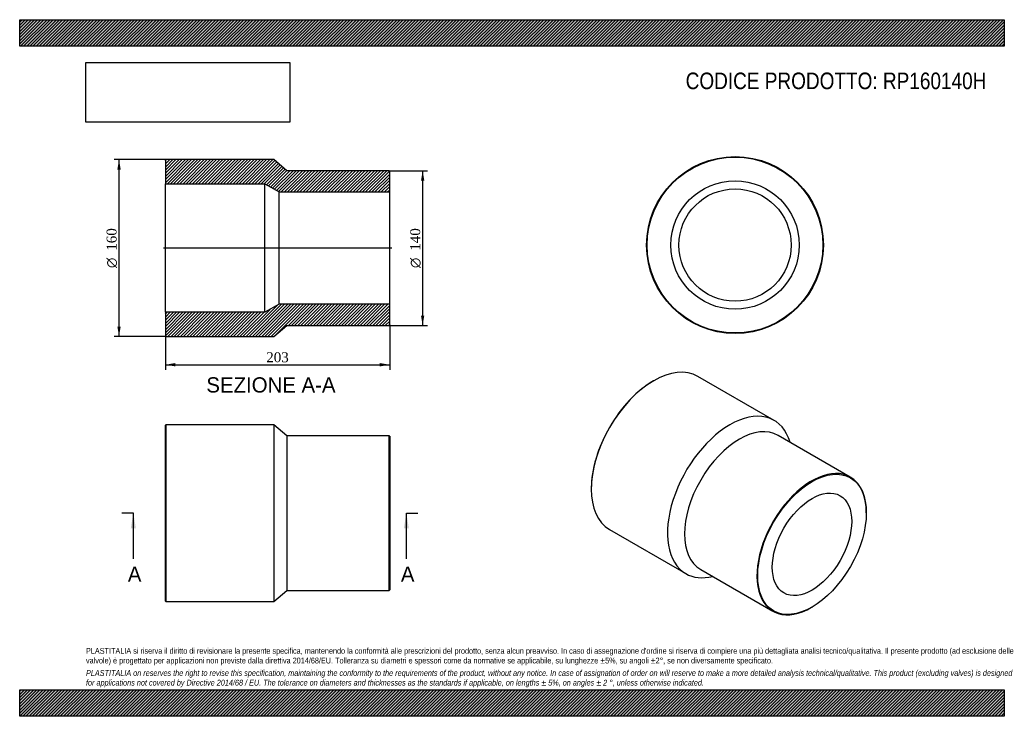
# Model space of a CAD drawing. Header units: millimetres. Extents: x 0 to 891, y 0 to 630.
import ezdxf
from ezdxf.enums import TextEntityAlignment as Align
from ezdxf.lldxf.tags import DXFTag

# ---------------------------------------------------------------- set-up
doc = ezdxf.new("R2010")
doc.units = ezdxf.units.MM
doc.header["$LTSCALE"] = 3
for name, color, linetype in [('Default', 7, 'Continuous'), ('DV4_Default', 7, 'Continuous'), ('RP160140H', 7, 'Continuous')]:
    doc.layers.add(name, color=color, linetype=linetype)
doc.styles.add('SEACAD_Solid_Edge_ANSI', font='seans.ttf')
doc.styles.add('SEACAD_Solid_Edge_ANSI1_Symbols', font='semeca1.ttf')
doc.styles.add('SEACAD_Times_New_Roman', font='times.ttf')
tags = doc.linetypes.add('CENTER2', pattern=[28.575, 19.05, -3.175, 3.175, -3.175]).pattern_tags.tags
tags[10:11] = [DXFTag(74, 4), DXFTag(75, 0), DXFTag(340, '0'), DXFTag(46, 0.0), DXFTag(50, 0.0), DXFTag(44, 0.0), DXFTag(45, 0.0)]
tags[8:9] = [DXFTag(74, 4), DXFTag(75, 0), DXFTag(340, '0'), DXFTag(46, 0.0), DXFTag(50, 0.0), DXFTag(44, 0.0), DXFTag(45, 0.0)]
tags[6:7] = [DXFTag(74, 4), DXFTag(75, 0), DXFTag(340, '0'), DXFTag(46, 0.0), DXFTag(50, 0.0), DXFTag(44, 0.0), DXFTag(45, 0.0)]
tags[4:5] = [DXFTag(74, 4), DXFTag(75, 0), DXFTag(340, '0'), DXFTag(46, 0.0), DXFTag(50, 0.0), DXFTag(44, 0.0), DXFTag(45, 0.0)]
doc.dimstyles.new('ANSImm', dxfattribs={"dimtxt": 9, "dimasz": 9, "dimexe": 4.5, "dimexo": 0, "dimgap": 2.25, "dimtad": 1, "dimdsep": 46, "dimtxsty": 'SEACAD_Times_New_Roman', "dimblk1": '_SE_FILLED', "dimblk2": '_SE_FILLED', "dimsah": 1, "dimcen": 4.5, "dimazin": 0, "dimtfac": 0.85, "dimtdec": 3, "dimtofl": 0, "dimtmove": 0, "dimatfit": 3, "dimfxl": 1, "dimarcsym": 0})
picture_1 = doc.add_image_def('image1.jpg', size_in_pixel=(4302, 1260))

# ---------------------------------------------------------------- blocks, each defined once
blk = doc.blocks.new('SE')
at = {"layer": 'RP160140H', "color": 7, "linetype": 'Continuous'}
for p, q in [((132.36, 263.75), (131.86, 263.25)), ((131.86, 104.25), (131.86, 263.25)), ((132.36, 263.75), (132.36, 103.75)), ((229.86, 263.75), (132.36, 263.75)), ((229.86, 263.75), (229.86, 103.75)), ((241.86, 253.75), (229.86, 263.75)), ((241.86, 253.75), (241.86, 113.75)), ((334.36, 253.75), (241.86, 253.75)), ((334.36, 113.75), (334.36, 253.75)), ((334.86, 253.25), (334.36, 253.75)), ((334.86, 253.25), (334.86, 114.25)), ((229.86, 103.75), (241.86, 113.75)), ((241.86, 113.75), (334.36, 113.75)), ((334.36, 113.75), (334.86, 114.25)), ((131.86, 104.25), (132.36, 103.75)), ((132.36, 103.75), (229.86, 103.75))]:
    blk.add_line(p, q, dxfattribs=at)
blk = doc.blocks.new('SE1')
at = {"layer": 'RP160140H', "color": 7, "linetype": 'Continuous'}
for p, q in [((573.8, 303.5), (573.45, 303.29)), ((682.74, 267.65), (613.8, 307.46)), ((751.64, 216.33), (686.23, 254.1)), ((517.23, 205.93), (517.23, 205.52)), ((766.13, 183.88), (766.13, 184.29)), ((533.8, 168.89), (602.74, 129.09)), ((616.23, 132.85), (681.64, 95.09)), ((716.64, 98.56), (716.99, 98.76))]:
    blk.add_line(p, q, dxfattribs=at)
for centre, major_axis, start_param, end_param in [((573.8, 238.18), (-40, -69.28), 3.141593, 6.283185), ((573.45, 238.38), (39.75, 68.85), 0.785398, 2.356195), ((642.74, 198.37), (-40, -69.28), 2.636232, 6.283185), ((651.23, 193.47), (-35, -60.62), 3.141593, 6.283185), ((716.64, 155.71), (35, 60.62), 0, 3.926991), ((716.64, 155.71), (35, 60.62), 5.497787, 6.283185), ((642.74, 198.37), (-40, -69.28), 0, 0.505361)]:
    blk.add_ellipse(centre, major_axis=major_axis, ratio=0.57735, start_param=start_param, end_param=end_param, dxfattribs=at)
for major_axis in [(-34.75, -60.19), (-25.4, -43.99)]:
    blk.add_ellipse((716.99, 155.51), major_axis=major_axis, ratio=0.57735, dxfattribs=at)
blk = doc.blocks.new('SE2')
at = {"layer": 'RP160140H', "color": 7, "linetype": 'Continuous'}
for radius in [80, 79.5, 58.1, 50.8]:
    blk.add_circle((647.34, 426.19), radius, dxfattribs=at)
blk = doc.blocks.new('SE4')
at = {"color": 7, "linetype": 'Continuous', "style": 'SEACAD_Solid_Edge_ANSI'}
blk.add_text('A', height=13.8, dxfattribs=at).set_placement((97.86, 135.45), align=Align.TOP_LEFT)
blk = doc.blocks.new('SE5')
at = {"color": 7, "linetype": 'Continuous', "style": 'SEACAD_Solid_Edge_ANSI'}
blk.add_text('A', height=13.8, dxfattribs=at).set_placement((344.94, 135.45), align=Align.TOP_LEFT)
blk = doc.blocks.new('SEANNOT_GROUP')
at = {"linetype": 'Continuous'}
blk.add_hatch(color=7, dxfattribs=at).paths.add_polyline_path([(105.14, 169.95), (102.84, 183.75), (100.54, 169.95)])
at = {"color": 7, "linetype": 'Continuous'}
blk.add_lwpolyline([(102.84, 142.35), (102.84, 183.75)], dxfattribs=at)
blk = doc.blocks.new('SEANNOT_GROUP1')
at = {"linetype": 'Continuous'}
blk.add_hatch(color=7, dxfattribs=at).paths.add_polyline_path([(352.22, 169.95), (349.92, 183.75), (347.62, 169.95)])
at = {"color": 7, "linetype": 'Continuous'}
blk.add_lwpolyline([(349.92, 142.35), (349.92, 183.75)], dxfattribs=at)
blk = doc.blocks.new('SE3')
at = {"layer": 'Default', "color": 7, "linetype": 'CENTER2'}
for p, q in [((102.84, 183.75), (92.49, 183.75)), ((349.92, 183.75), (360.27, 183.75))]:
    blk.add_line(p, q, dxfattribs=at)
at = {"layer": 'Default', "color": 7, "linetype": 'CENTER2', "const_width": 0.0001}
blk.add_lwpolyline([(102.84, 183.75), (349.92, 183.75)], dxfattribs=at)
at = {"layer": 'Default'}
for name in ['SEANNOT_GROUP', 'SEANNOT_GROUP1', 'SE4', 'SE5']:
    blk.add_blockref(name, (0, 0), dxfattribs=at)
blk = doc.blocks.new('SE6')
at = {"layer": 'RP160140H', "linetype": 'Continuous'}
h = blk.add_hatch(dxfattribs=at)
h.set_pattern_fill('LINE', scale=0.62992, angle=45, style=0)
h.paths.add_polyline_path([(241.86, 493.46), (229.86, 503.46), (132.36, 503.46), (131.86, 502.96), (131.86, 481.56), (221.86, 481.56), (234.86, 474.26), (334.86, 474.26), (334.86, 492.96), (334.36, 493.46)])
h = blk.add_hatch(dxfattribs=at)
h.set_pattern_fill('LINE', scale=0.62992, angle=45, style=0)
h.paths.add_polyline_path([(229.86, 343.46), (241.86, 353.46), (334.36, 353.46), (334.86, 353.96), (334.86, 372.66), (234.86, 372.66), (221.86, 365.36), (131.86, 365.36), (131.86, 343.96), (132.36, 343.46)])
at = {"layer": 'DV4_Default', "color": 7, "linetype": 'CENTER2'}
blk.add_line((336.61, 423.46), (130.11, 423.46), dxfattribs=at)
at = {"layer": 'RP160140H', "color": 7, "linetype": 'Continuous'}
for p, q in [((131.86, 502.96), (132.36, 503.46)), ((131.86, 502.96), (131.86, 481.56)), ((229.86, 503.46), (132.36, 503.46)), ((241.86, 493.46), (229.86, 503.46)), ((334.36, 493.46), (241.86, 493.46)), ((334.36, 493.46), (334.86, 492.96)), ((334.86, 474.26), (334.86, 492.96)), ((131.86, 365.36), (131.86, 481.56)), ((131.86, 481.56), (221.86, 481.56)), ((221.86, 365.36), (221.86, 481.56)), ((221.86, 481.56), (234.86, 474.26)), ((234.86, 372.66), (234.86, 474.26)), ((234.86, 474.26), (334.86, 474.26)), ((334.86, 372.66), (334.86, 474.26)), ((221.86, 365.36), (131.86, 365.36)), ((131.86, 365.36), (131.86, 343.96)), ((234.86, 372.66), (221.86, 365.36)), ((334.86, 372.66), (234.86, 372.66)), ((334.86, 353.96), (334.86, 372.66)), ((229.86, 343.46), (241.86, 353.46)), ((241.86, 353.46), (334.36, 353.46)), ((334.86, 353.96), (334.36, 353.46)), ((132.36, 343.46), (131.86, 343.96)), ((132.36, 343.46), (229.86, 343.46))]:
    blk.add_line(p, q, dxfattribs=at)
blk = doc.blocks.new('GDimGGroup')
at = {"layer": 'Default', "linetype": 'Continuous'}
for points in [[(366.15, 484.46), (364.65, 493.46), (363.15, 484.46)], [(366.15, 362.46), (363.15, 362.46), (364.65, 353.46)]]:
    blk.add_hatch(color=7, dxfattribs=at).paths.add_polyline_path(points)
at = {"layer": 'Default', "color": 7, "linetype": 'Continuous'}
for p, q in [((334.36, 493.46), (369.15, 493.46)), ((364.65, 493.46), (364.65, 353.46)), ((334.36, 353.46), (369.15, 353.46))]:
    blk.add_line(p, q, dxfattribs=at)
for s, style, p in [('140', 'SEACAD_Times_New_Roman', (353.4, 421.05)), ('O', 'SEACAD_Solid_Edge_ANSI1_Symbols', (353.4, 405.39))]:
    blk.add_text(s, height=9, rotation=90, dxfattribs=dict(at, style=style)).set_placement(p, align=Align.TOP_LEFT)
blk = doc.blocks.new('DMBLK136')
at = {"layer": 'Default', "linetype": 'Continuous'}
for points in [[(140.86, 316.45), (140.86, 319.45), (131.86, 317.95)], [(325.86, 316.45), (334.86, 317.95), (325.86, 319.45)]]:
    blk.add_hatch(color=7, dxfattribs=at).paths.add_polyline_path(points)
at = {"layer": 'Default', "color": 7, "linetype": 'Continuous'}
for p, q in [((131.86, 365.36), (131.86, 313.45)), ((334.86, 353.96), (334.86, 313.45)), ((131.86, 317.95), (334.86, 317.95))]:
    blk.add_line(p, q, dxfattribs=at)
at = {"layer": 'Default', "color": 7, "linetype": 'Continuous', "style": 'SEACAD_Times_New_Roman'}
blk.add_text('203', height=9, dxfattribs=at).set_placement((223.12, 329.2), align=Align.TOP_LEFT)
blk = doc.blocks.new('_SE_FILLED')
at = {"color": 0}
blk.add_line((0, 0), (-1, 0), dxfattribs=at)
blk.add_solid([(0, 0), (-1, -0.1665), (-1, 0.1665), (0, 0)], dxfattribs=at)
blk = doc.blocks.new('GDimGGroup1')
at = {"layer": 'Default', "linetype": 'Continuous'}
for points in [[(88.39, 494.46), (91.39, 494.46), (89.89, 503.46)], [(88.39, 352.46), (89.89, 343.46), (91.39, 352.46)]]:
    blk.add_hatch(color=7, dxfattribs=at).paths.add_polyline_path(points)
at = {"layer": 'Default', "color": 7, "linetype": 'Continuous'}
for p, q in [((132.36, 503.46), (85.39, 503.46)), ((89.89, 343.46), (89.89, 503.46)), ((132.36, 343.46), (85.39, 343.46))]:
    blk.add_line(p, q, dxfattribs=at)
for s, style, p in [('160', 'SEACAD_Times_New_Roman', (78.64, 421.05)), ('O', 'SEACAD_Solid_Edge_ANSI1_Symbols', (78.64, 405.39))]:
    blk.add_text(s, height=9, rotation=90, dxfattribs=dict(at, style=style)).set_placement(p, align=Align.TOP_LEFT)

msp = doc.modelspace()

# ---------------------------------------------------------------- hatches: boundary and pattern name
at = {"layer": 'Default', "linetype": 'Continuous'}
h = msp.add_hatch(dxfattribs=at)
h.set_pattern_fill('LINE', scale=0.629921, angle=45, style=0)
h.paths.add_polyline_path([(891, 606), (891, 630), (0, 630), (0, 606)])
for points in [[(891, 606), (891, 630), (0, 630), (0, 606)], [(891, 0), (891, 24), (0, 24), (0, 0)]]:
    msp.add_hatch(color=7, dxfattribs=at).paths.add_polyline_path(points)
h = msp.add_hatch(dxfattribs=at)
h.set_pattern_fill('LINE', scale=0.62992, angle=45, style=0)
h.paths.add_polyline_path([(891, 0), (891, 24), (0, 24), (0, 0)])

# ---------------------------------------------------------------- linework, layer by layer
at = {"layer": 'Default', "color": 7, "linetype": 'Continuous'}
for p, q in [((0, 630), (891, 630)), ((0, 606), (0, 630)), ((891, 630), (891, 606)), ((891, 606), (0, 606)), ((0, 24), (891, 24)), ((0, 0), (0, 24)), ((891, 24), (891, 0)), ((891, 0), (0, 0))]:
    msp.add_line(p, q, dxfattribs=at)

# ---------------------------------------------------------------- block references
at = {"layer": 'Default'}
for name in ['GDimGGroup1', 'SE6', 'SE2', 'GDimGGroup', 'SE1', 'SE', 'SE3']:
    msp.add_blockref(name, (0, 0), dxfattribs=at)

# ---------------------------------------------------------------- texts
at = {"layer": 'Default', "color": 7, "linetype": 'Continuous', "style": 'SEACAD_Solid_Edge_ANSI'}
msp.add_text('SEZIONE A-A', height=13.8, dxfattribs=at).set_placement((168.928, 306.613), align=Align.TOP_LEFT)
at = {"layer": 'Default', "attachment_point": 1}
for s, insert, char_height, width in [('{\\fArial Narrow|b0||i0||c0|p34;\\C7;\\H15.;\\W1.;CODICE PRODOTTO: RP160140H}', (602.666, 582.191), 15, 273.04435), ("{\\fArial Narrow|b0||i0||c0|p34;\\C7;\\H5.25;\\W1.;PLASTITALIA si riserva il diritto di revisionare la presente specifica, mantenendo la conformità alle prescrizioni del prodotto, senza alcun preavviso. In caso di assegnazione d'ordine si riserva di compiere una più dettagliata analisi tecnico/qualitativa. Il presente prodotto (ad esclusione delle \\P}{\\fArial Narrow|b0||i0||c0|p34;\\C7;\\H5.25;\\W1.;valvole) è progettato per applicazioni non previste dalla direttiva 2014/68/EU. Tolleranza su diametri e spessori come da normative se applicabile, su lunghezze ±5%, su angoli ±2°, se non diversamente specificato.\\P}{\\fArial Narrow|b0||i0||c0|p34;\\C7;\\H1.5;\\W1.;   \\P}{\\fArial Narrow|b0||i1||c0|p34;\\C7;\\H5.25;\\W1.;PLASTITALIA on reserves the right to revise this specification, maintaining the conformity to the requirements of the product, without any notice. In case of assignation of order on will reserve to make a more detailed analysis technical/qualitative. This product (excluding valves) is designed \\P}{\\fArial Narrow|b0||i1||c0|p34;\\C7;\\H5.25;\\W1.;for applications not covered by Directive 2014/68 / EU. The tolerance on diameters and thicknesses as the standards if applicable, on lengths ± 5%, on angles ± 2 °, unless otherwise indicated.\\P}", (60, 61.807), 5.25, 771)]:
    msp.add_mtext(s, dxfattribs=dict(at, insert=insert, char_height=char_height, width=width))

# ---------------------------------------------------------------- dimensions: what is measured, and where the dimension line sits
at = {"layer": 'Default', "color": 7, "linetype": 'Continuous'}
dim = msp.add_linear_dim(base=(334.857, 317.947), p1=(131.857, 365.357), p2=(334.857, 353.957), text='\\A1;<>', dimstyle='ANSImm', dxfattribs=at)
dim.commit()
dim.dimension.update_dxf_attribs({"geometry": 'DMBLK136', "text_midpoint": (233.357, 317.947), "dimtype": 160})

# ---------------------------------------------------------------- pictures from other files: only their frames are drawn
image = msp.add_image(picture_1, insert=(60, 537.31), size_in_units=(184.371, 54))
image.dxf.flags = 7

doc.saveas('drawing.dxf')
